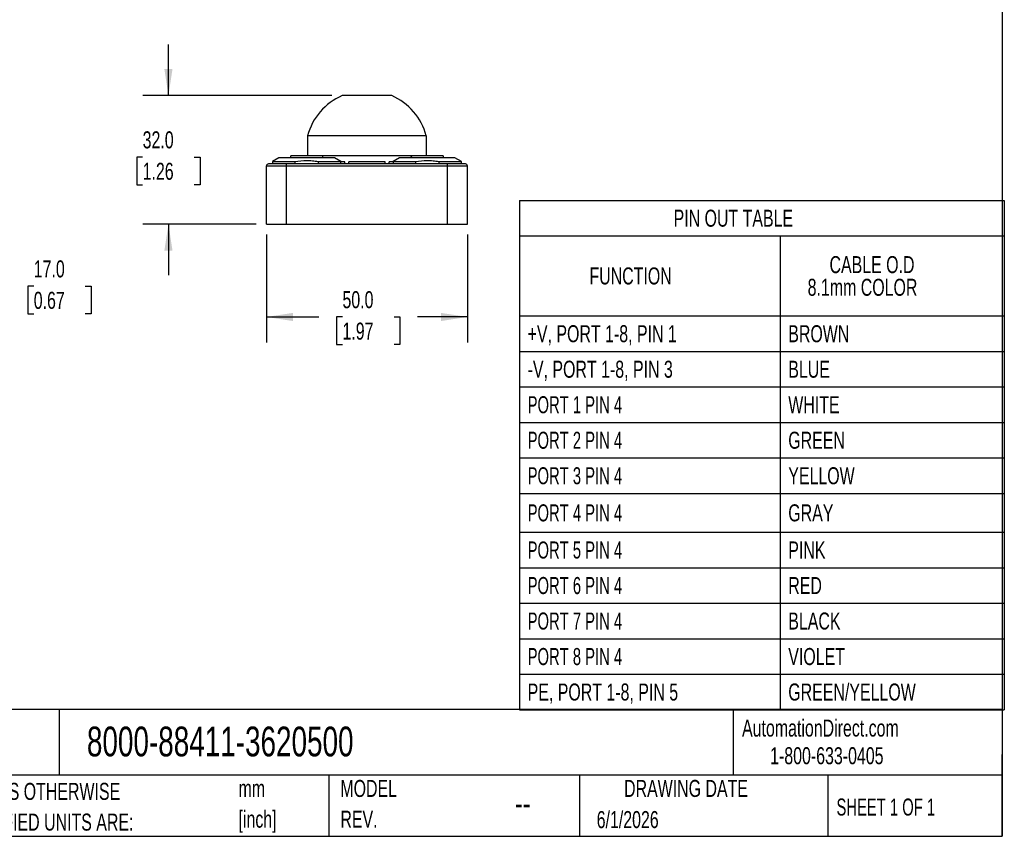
# Model space of a CAD drawing. Header units: millimetres. Extents: x 13 to 547, y 13 to 419.
# Tile 4 of 10: x 302 to 547, y 13 to 216. Entities that reach past the tile are written whole.
import ezdxf

# ---------------------------------------------------------------- set-up
doc = ezdxf.new("R2010")
doc.units = ezdxf.units.MM
doc.header["$LTSCALE"] = 2
doc.linetypes.add('SLD-Solid', pattern=[0])
doc.layers.add('DIMENSIONS', color=140, linetype='SLD-Solid', lineweight=25)
doc.layers.add('TEXT', color=140, linetype='SLD-Solid', lineweight=25)
doc.styles.add('SLDTEXTSTYLE0', font='TXT', dxfattribs={"width": 0.7})
doc.styles.add('SLDTEXTSTYLE1', font='TXT', dxfattribs={"width": 0.65})
doc.dimstyles.new('SLDDIMSTYLE0', dxfattribs={"dimtxt": 4.316016, "dimasz": 6.604, "dimexe": 0, "dimexo": 0.0625, "dimgap": 1.079004, "dimtad": 0, "dimtih": 1, "dimtoh": 1, "dimdec": 1, "dimrnd": 1e-09, "dimzin": 4, "dimdsep": 46, "dimtxsty": 'SLDTEXTSTYLE0', "dimsah": 1, "dimcen": 0.09, "dimadec": 0, "dimazin": 1, "dimtfac": 1, "dimtdec": 1, "dimtofl": 0, "dimtmove": 0, "dimatfit": 3, "dimfxl": 0, "dimfrac": 2, "dimtolj": 1, "dimtzin": 12, "dimarcsym": 0})
doc.dimstyles.new('SLDDIMSTYLE1', dxfattribs={"dimtxt": 4.316016, "dimasz": 6.604, "dimexe": 0, "dimexo": 0.0625, "dimgap": 1.079004, "dimtad": 0, "dimtih": 1, "dimtoh": 1, "dimdec": 1, "dimrnd": 1e-09, "dimzin": 4, "dimdsep": 46, "dimtxsty": 'SLDTEXTSTYLE0', "dimsah": 1, "dimcen": 0.09, "dimadec": 0, "dimazin": 1, "dimtfac": 1, "dimtdec": 1, "dimtmove": 0, "dimatfit": 0, "dimfxl": 0, "dimfrac": 2, "dimtolj": 1, "dimtzin": 12, "dimarcsym": 0})

# ---------------------------------------------------------------- blocks, each defined once
blk = doc.blocks.new('SW_NOTE_0')
at = {"layer": 'TEXT', "color": 0, "char_height": 4.233, "attachment_point": 1, "style": 'SLDTEXTSTYLE0'}
for s, insert in [('mm', (0, 5.46)), ('[inch]', (0, -2.19))]:
    blk.add_mtext(s, dxfattribs=dict(at, insert=insert))
blk = doc.blocks.new('SW_NOTE_0_1')
at = {"layer": 'TEXT', "color": 0, "char_height": 4.2333, "attachment_point": 1, "style": 'SLDTEXTSTYLE0'}
for s, insert in [('UNLESS OTHERWISE', (0, 5.46)), ('SPECIFIED UNITS ARE:', (0, -2.19))]:
    blk.add_mtext(s, dxfattribs=dict(at, insert=insert))
blk = doc.blocks.new('SW_NOTE_0_6')
at = {"layer": 'TEXT', "color": 0, "char_height": 4.233, "attachment_point": 1, "style": 'SLDTEXTSTYLE0'}
for s, insert in [('MODEL', (0, 5.46)), ('REV.', (0, -2.19))]:
    blk.add_mtext(s, dxfattribs=dict(at, insert=insert))
blk = doc.blocks.new('SW_TABLEANNOTATION_0')
at = {"layer": 'TEXT', "color": 0}
for p, q in [((0, 0), (0, -8.83)), ((0, 0), (64.84, 0)), ((64.84, 0), (120.58, 0)), ((120.58, 0), (120.58, -8.83)), ((0, -8.83), (0, -28.74)), ((0, -8.83), (64.84, -8.83)), ((64.84, -8.83), (64.84, -28.74)), ((64.84, -8.83), (120.58, -8.83)), ((120.58, -8.83), (120.58, -28.74)), ((0, -28.74), (0, -37.58)), ((0, -28.74), (64.84, -28.74)), ((64.84, -28.74), (64.84, -37.58)), ((64.84, -28.74), (120.58, -28.74)), ((120.58, -28.74), (120.58, -37.58)), ((0, -37.58), (0, -46.41)), ((0, -37.58), (64.84, -37.58)), ((64.84, -37.58), (64.84, -46.41)), ((64.84, -37.58), (120.58, -37.58)), ((120.58, -37.58), (120.58, -46.41)), ((0, -46.41), (0, -55.25)), ((0, -46.41), (64.84, -46.41)), ((64.84, -46.41), (64.84, -55.25)), ((64.84, -46.41), (120.58, -46.41)), ((120.58, -46.41), (120.58, -55.25)), ((0, -55.25), (0, -64.08)), ((0, -55.25), (64.84, -55.25)), ((64.84, -55.25), (64.84, -64.08)), ((64.84, -55.25), (120.58, -55.25)), ((120.58, -55.25), (120.58, -64.08)), ((0, -64.08), (0, -72.92)), ((0, -64.08), (64.84, -64.08)), ((64.84, -64.08), (64.84, -72.92)), ((64.84, -64.08), (120.58, -64.08)), ((120.58, -64.08), (120.58, -72.92)), ((0, -72.92), (0, -82.56)), ((0, -72.92), (64.84, -72.92)), ((64.84, -72.92), (64.84, -82.56)), ((64.84, -72.92), (120.58, -72.92)), ((120.58, -72.92), (120.58, -82.56)), ((0, -82.56), (0, -91.39)), ((0, -82.56), (64.84, -82.56)), ((64.84, -82.56), (64.84, -91.39)), ((64.84, -82.56), (120.58, -82.56)), ((120.58, -82.56), (120.58, -91.39)), ((0, -91.39), (0, -100.23)), ((0, -91.39), (64.84, -91.39)), ((64.84, -91.39), (64.84, -100.23)), ((64.84, -91.39), (120.58, -91.39)), ((120.58, -91.39), (120.58, -100.23)), ((0, -100.23), (0, -109.06)), ((0, -100.23), (64.84, -100.23)), ((64.84, -100.23), (64.84, -109.06)), ((64.84, -100.23), (120.58, -100.23)), ((120.58, -100.23), (120.58, -109.06)), ((0, -109.06), (0, -117.9)), ((0, -109.06), (64.84, -109.06)), ((64.84, -109.06), (64.84, -117.9)), ((64.84, -109.06), (120.58, -109.06)), ((120.58, -109.06), (120.58, -117.9)), ((0, -117.9), (0, -126.73)), ((0, -117.9), (64.84, -117.9)), ((64.84, -117.9), (64.84, -126.73)), ((64.84, -117.9), (120.58, -117.9)), ((120.58, -117.9), (120.58, -126.73)), ((0, -126.73), (64.84, -126.73)), ((64.84, -126.73), (120.58, -126.73))]:
    blk.add_line(p, q, dxfattribs=at)
at = {"layer": 'TEXT', "color": 0, "attachment_point": 1}
for s, insert, char_height, style in [('PIN OUT TABLE', (38.31, -2.31), 4.2333, 'SLDTEXTSTYLE0'), ('CABLE O.D', (77.1, -13.86), 4.233, 'SLDTEXTSTYLE0'), ('FUNCTION', (17.38, -16.68), 4.233, 'SLDTEXTSTYLE0'), ('8.1mm COLOR', (71.66, -19.5), 4.2333, 'SLDTEXTSTYLE0'), ('+V, PORT 1-8, PIN 1', (2, -31.05), 4.2333, 'SLDTEXTSTYLE0'), ('BROWN', (66.84, -31.05), 4.233, 'SLDTEXTSTYLE0'), ('-V, PORT 1-8, PIN 3', (2, -39.89), 4.2333, 'SLDTEXTSTYLE0'), ('BLUE', (66.84, -39.89), 4.233, 'SLDTEXTSTYLE0'), ('PORT 1 PIN 4', (2, -48.72), 4.2333, 'SLDTEXTSTYLE1'), ('WHITE', (66.84, -48.72), 4.233, 'SLDTEXTSTYLE0'), ('PORT 2 PIN 4', (2, -57.56), 4.2333, 'SLDTEXTSTYLE1'), ('GREEN', (66.84, -57.56), 4.233, 'SLDTEXTSTYLE0'), ('PORT 3 PIN 4', (2, -66.39), 4.2333, 'SLDTEXTSTYLE1'), ('YELLOW', (66.84, -66.39), 4.233, 'SLDTEXTSTYLE0'), ('PORT 4 PIN 4', (2, -75.63), 4.2333, 'SLDTEXTSTYLE1'), ('GRAY', (66.84, -75.63), 4.233, 'SLDTEXTSTYLE0'), ('PORT 5 PIN 4', (2, -84.87), 4.2333, 'SLDTEXTSTYLE1'), ('PINK', (66.84, -84.87), 4.233, 'SLDTEXTSTYLE0'), ('PORT 6 PIN 4', (2, -93.71), 4.2333, 'SLDTEXTSTYLE1'), ('RED', (66.84, -93.71), 4.233, 'SLDTEXTSTYLE0'), ('PORT 7 PIN 4', (2, -102.54), 4.2333, 'SLDTEXTSTYLE1'), ('BLACK', (66.84, -102.54), 4.233, 'SLDTEXTSTYLE0'), ('PORT 8 PIN 4', (2, -111.38), 4.2333, 'SLDTEXTSTYLE1'), ('VIOLET', (66.84, -111.38), 4.233, 'SLDTEXTSTYLE0'), ('GREEN/YELLOW', (66.84, -120.21), 4.2333, 'SLDTEXTSTYLE0'), ('PE, PORT 1-8, PIN 5', (2, -120.21), 4.2333, 'SLDTEXTSTYLE0')]:
    blk.add_mtext(s, dxfattribs=dict(at, insert=insert, char_height=char_height, style=style))
blk = doc.blocks.new('_D_1')
at = {"layer": 'DIMENSIONS'}
for p, q in [((284.71, 182.02), (284.71, 194.72)), ((267.05, 182.02), (291.06, 182.02)), ((272.13, 165.02), (291.06, 165.02)), ((284.71, 149.58), (284.71, 165.02)), ((297.41, 149.58), (284.71, 149.58)), ((305.19, 149.58), (303.74, 149.58)), ((303.74, 149.58), (303.74, 142.72)), ((318.02, 149.58), (319.47, 149.58)), ((319.47, 149.58), (319.47, 142.72)), ((303.74, 142.72), (305.19, 142.72)), ((319.47, 142.72), (318.02, 142.72))]:
    blk.add_line(p, q, dxfattribs=at)
for points in [[(284.71, 182.02), (285.73, 188.62), (283.7, 188.62)], [(284.71, 165.02), (283.7, 158.41), (285.73, 158.41)]]:
    blk.add_solid(points, dxfattribs=at)
at = {"layer": 'DIMENSIONS', "char_height": 4.233, "attachment_point": 1, "style": 'SLDTEXTSTYLE0'}
for s, insert in [('17.0', (305.19, 156.01)), ('0.67', (305.19, 148.18))]:
    blk.add_mtext(s, dxfattribs=dict(at, insert=insert))
blk = doc.blocks.new('_D_6')
at = {"layer": 'DIMENSIONS'}
for p, q in [((363.08, 162.48), (363.08, 135.58)), ((413.08, 162.48), (413.08, 135.58)), ((363.08, 141.93), (376.14, 141.93)), ((381.99, 141.93), (380.54, 141.93)), ((380.54, 141.93), (380.54, 135.07)), ((394.82, 141.93), (396.27, 141.93)), ((396.27, 141.93), (396.27, 135.07)), ((413.08, 141.93), (400.67, 141.93)), ((380.54, 135.07), (381.99, 135.07)), ((396.27, 135.07), (394.82, 135.07))]:
    blk.add_line(p, q, dxfattribs=at)
for points in [[(363.08, 141.93), (369.68, 140.91), (369.68, 142.94)], [(413.08, 141.93), (406.47, 142.94), (406.47, 140.91)]]:
    blk.add_solid(points, dxfattribs=at)
at = {"layer": 'DIMENSIONS', "char_height": 4.233, "attachment_point": 1, "style": 'SLDTEXTSTYLE0'}
for s, insert in [('50.0', (381.99, 148.35)), ('1.97', (381.99, 140.52))]:
    blk.add_mtext(s, dxfattribs=dict(at, insert=insert))
blk = doc.blocks.new('_D_7')
at = {"layer": 'DIMENSIONS'}
for p, q in [((338.7, 197.02), (338.7, 209.72)), ((379.37, 197.02), (332.35, 197.02)), ((332.28, 181.7), (330.83, 181.7)), ((330.83, 181.7), (330.83, 174.84)), ((345.11, 181.7), (346.56, 181.7)), ((346.56, 181.7), (346.56, 174.84)), ((330.83, 174.84), (332.28, 174.84)), ((346.56, 174.84), (345.11, 174.84)), ((360.54, 165.02), (332.35, 165.02)), ((338.7, 165.02), (338.7, 152.32))]:
    blk.add_line(p, q, dxfattribs=at)
for points in [[(338.7, 197.02), (339.71, 203.62), (337.68, 203.62)], [(338.7, 165.02), (337.68, 158.41), (339.71, 158.41)]]:
    blk.add_solid(points, dxfattribs=at)
at = {"layer": 'DIMENSIONS', "char_height": 4.233, "attachment_point": 1, "style": 'SLDTEXTSTYLE0'}
for s, insert in [('32.0', (332.28, 188.12)), ('1.26', (332.28, 180.29))]:
    blk.add_mtext(s, dxfattribs=dict(at, insert=insert))

msp = doc.modelspace()

# ---------------------------------------------------------------- linework, layer by layer
for p, q in [((394.25, 197.02), (381.91, 197.02)), ((373.31, 187.02), (373.31, 182.02)), ((402.85, 187.02), (373.31, 187.02)), ((402.85, 187.02), (402.85, 182.02)), ((366.18, 181.52), (364.58, 180.59)), ((379.98, 181.52), (366.18, 181.52)), ((369.16, 182.02), (368.98, 181.52)), ((377, 182.02), (369.16, 182.02)), ((377.18, 181.52), (377, 182.02)), ((399.21, 182.02), (377, 182.02)), ((381.58, 180.59), (379.98, 181.52)), ((396.18, 181.52), (394.58, 180.59)), ((409.98, 181.52), (396.18, 181.52)), ((407, 182.02), (399.21, 182.02)), ((407.18, 181.52), (407, 182.02)), ((411.58, 180.59), (409.98, 181.52)), ((363.08, 179.52), (368.08, 179.52)), ((363.08, 165.02), (363.08, 179.52)), ((368.08, 180.02), (363.58, 180.02)), ((364.58, 180.59), (364.58, 180.02)), ((364.58, 180.59), (370.21, 180.59)), ((368.08, 179.52), (368.08, 180.02)), ((408.08, 180.02), (368.08, 180.02)), ((368.08, 165.02), (368.08, 179.52)), ((368.08, 179.52), (408.08, 179.52)), ((370.21, 180.02), (370.21, 180.59)), ((375.95, 180.59), (375.95, 180.02)), ((375.95, 180.59), (381.58, 180.59)), ((381.58, 180.02), (381.58, 180.59)), ((382.58, 180.52), (381.58, 180.52)), ((382.58, 180.02), (382.58, 180.52)), ((383.58, 180.05), (382.62, 180.02)), ((383.58, 180.02), (383.58, 180.52)), ((392.58, 180.52), (383.58, 180.52)), ((392.58, 180.02), (392.58, 180.52)), ((393.49, 180.03), (392.58, 180.06)), ((393.58, 180.02), (393.58, 180.52)), ((394.58, 180.52), (393.58, 180.52)), ((394.58, 180.59), (394.58, 180.02)), ((394.58, 180.59), (400.21, 180.59)), ((400.21, 180.02), (400.21, 180.59)), ((405.95, 180.59), (405.95, 180.02)), ((405.95, 180.59), (411.58, 180.59)), ((408.08, 179.52), (408.08, 180.02)), ((412.58, 180.02), (408.08, 180.02)), ((408.08, 165.02), (408.08, 179.52)), ((408.08, 179.52), (413.08, 179.52)), ((411.58, 180.02), (411.58, 180.59)), ((413.08, 165.02), (413.08, 179.52)), ((363.08, 165.02), (368.08, 165.02)), ((368.08, 165.02), (408.08, 165.02)), ((408.08, 165.02), (413.08, 165.02))]:
    msp.add_line(p, q)
for centre, radius, start, end in [((388.08, 183.02), 15.3, 113.7896, 164.8446), ((388.08, 183.02), 15.3, 15.1554, 66.2104), ((363.58, 179.52), 0.5, 90, 180), ((412.58, 179.52), 0.5, 0, 90)]:
    msp.add_arc(centre, radius, start, end)
msp.add_open_spline([(399.03, 181.52), (399.09, 181.68), (399.15, 181.85), (399.21, 182.02)], degree=3)
for points in [[(370.21, 180.59), (371.16, 180.78), (372.11, 180.88), (373.55, 180.88), (374.03, 180.86), (374.99, 180.76), (375.47, 180.69), (375.95, 180.59)], [(400.21, 180.59), (401.16, 180.78), (402.11, 180.88), (403.55, 180.88), (404.03, 180.86), (404.99, 180.76), (405.47, 180.69), (405.95, 180.59)]]:
    msp.add_open_spline(points, degree=3, knots=[0, 0, 0, 0, 0.5, 0.5, 0.75, 0.75, 1, 1, 1, 1])
at = {"layer": 'TEXT'}
for p, q in [((546.1, 419.1), (546.1, 12.7)), ((546.1, 44.25), (12.7, 44.25)), ((311.52, 44.25), (311.52, 27.94)), ((479.15, 44.25), (479.15, 27.94)), ((546.1, 12.7), (546.1, 33.02)), ((546.1, 27.94), (12.7, 27.94)), ((378.6, 27.94), (378.6, 12.7)), ((440.93, 27.94), (440.93, 12.7)), ((502.7, 27.94), (502.7, 12.7)), ((12.7, 12.7), (546.1, 12.7))]:
    msp.add_line(p, q, dxfattribs=at)

# ---------------------------------------------------------------- block references
for name, p in [('SW_TABLEANNOTATION_0', (426.05, 170.93)), ('SW_NOTE_0_1', (285.74, 20.54)), ('SW_NOTE_0', (356.13, 21.27)), ('SW_NOTE_0_6', (381.47, 21.27))]:
    msp.add_blockref(name, p, dxfattribs=at)

# ---------------------------------------------------------------- texts
for s, insert, char_height, attachment_point, style in [('AutomationDirect.com', (481.39, 41.75), 4.2333, 1, 'SLDTEXTSTYLE0'), ('8000-88411-3620500', (318.42, 40), 7.4083, 1, 'SLDTEXTSTYLE0'), ('1-800-633-0405', (488.38, 34.87), 4.2333, 1, 'SLDTEXTSTYLE0'), ('DRAWING DATE', (467.45, 26.73), 4.2333, 2, 'SLDTEXTSTYLE0'), ('SHEET 1 OF 1', (504.88, 22.1), 4.2333, 1, 'SLDTEXTSTYLE1'), ('--', (424.86, 24.15), 6.35, 1, 'SLDTEXTSTYLE0'), ('6/1/2026', (445.23, 18.98), 4.233, 1, 'SLDTEXTSTYLE0')]:
    msp.add_mtext(s, dxfattribs=dict(at, insert=insert, char_height=char_height, attachment_point=attachment_point, style=style))

# ---------------------------------------------------------------- dimensions: what is measured, and where the dimension line sits
at = {"layer": 'DIMENSIONS'}
for base, p1, p2, picture, middle in [((338.7, 197.02), (363.08, 165.02), (381.91, 197.02), '_D_7', (338.7, 181.7)), ((284.71, 182.02), (269.59, 165.02), (264.51, 182.02), '_D_1', (284.71, 149.58))]:
    dim = msp.add_linear_dim(base=base, p1=p1, p2=p2, angle=90, dimstyle='SLDDIMSTYLE1', dxfattribs=at)
    dim.commit()
    dim.dimension.update_dxf_attribs({"geometry": picture, "text_midpoint": middle, "dimtype": 160})
dim = msp.add_linear_dim(base=(413.08, 141.93), p1=(363.08, 165.02), p2=(413.08, 165.02), dimstyle='SLDDIMSTYLE0', dxfattribs=at)
dim.commit()
dim.dimension.update_dxf_attribs({"geometry": '_D_6', "text_midpoint": (388.41, 141.93), "dimtype": 160})

doc.saveas('drawing.dxf')
